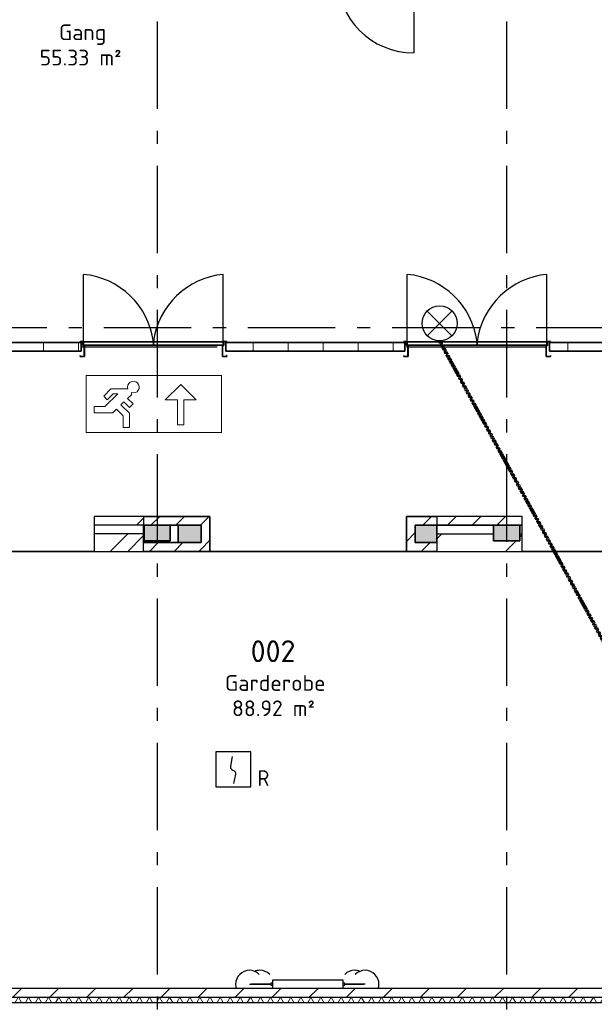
# Model space of a CAD drawing. Header units: millimetres. Extents: x -285236 to 84130, y -470 to 79511.
# Tile 73 of 192: x -6945 to -368, y 17223 to 28483. Entities that reach past the tile are written whole.
import ezdxf
from ezdxf.enums import TextEntityAlignment as Align

# ---------------------------------------------------------------- set-up
doc = ezdxf.new("R2010")
doc.units = ezdxf.units.MM
doc.linetypes.add('Dash 3mm', pattern=[600, 300, -300])
doc.linetypes.add('NLRS_stramien', pattern=[1650, 1000, -250, 150, -250])
doc.layers.add('EL6511--', color=3, linetype='Continuous')
doc.layers.add('XREF', color=254, linetype='Continuous')
doc.styles.add('ISOCPEUR_1', font='isocpeur.ttf', dxfattribs={"height": 250})
doc.styles.add('ISOCPEUR_3', font='isocpeur.ttf', dxfattribs={"height": 180})
doc.styles.add('STABICAD-018', font='ISOCP.SHX', dxfattribs={"height": 180})
pattern_1 = [(45, (-29773.96, 17038.63), (-141.4214, 141.4214), [])]
pattern_2 = [(45, (-29374, 17038.6), (-565.685, 565.685), []), (45, (-29174, 17038.6), (-565.685, 565.685), [])]

# ---------------------------------------------------------------- blocks, each defined once
blk = doc.blocks.new('VB654NVI')
at = {"color": 0, "linetype": 'Continuous'}
for p, q in [((-1.41, 1.59), (1.41, 4.41)), ((-1.41, 4.41), (1.41, 1.59))]:
    blk.add_line(p, q, dxfattribs=at)
blk.add_circle((0, 3), 2, dxfattribs=at)
at = {"color": 0, "linetype": 'Continuous', "style": 'STABICAD-018'}
for tag, p in [('ARTICLECODE', (-2.66, 12.86)), ('FIREPROTECTION_PANEL', (0, 9.85)), ('CODING', (0, 7))]:
    blk.add_attdef(tag, text='', height=1.8, dxfattribs=at).set_placement(p, align=Align.MIDDLE)
blk = doc.blocks.new('VB653ORM')
at = {"color": 0, "linetype": 'Continuous'}
for p, q in [((-2, 2), (-2, -2)), ((2, 2), (-2, 2)), ((2, -2), (2, 2)), ((-2, -2), (2, -2))]:
    blk.add_line(p, q, dxfattribs=at)
blk.add_lwpolyline([(-0.12, 1.47), (-0.34, 0.38, 0.399092), (-0.04, -0.09, -0.403068), (0.25, -0.56), (0.02, -1.6)], format="xyb", dxfattribs=at)
at = {"color": 0, "linetype": 'Continuous', "style": 'STABICAD-018'}
for tag, p in [('CODING1', (-1.22, 12.19)), ('CODING2', (-0.95, 9.73)), ('ARTICLECODE', (0.78, 6.96)), ('FIREPROTECTION_PANEL', (0.78, 4.65)), ('FIREPROTECTION_ZONE', (0.05, 2.88)), ('FIREPROTECTION_HARDWARENUMBER', (5.42, -4.4))]:
    blk.add_attdef(tag, text='', height=1.8, dxfattribs=at).set_placement(p, align=Align.MIDDLE)
blk.add_attdef('TEXT1', (3.46, -3.38), '', height=1.8, dxfattribs=at)

msp = doc.modelspace()

# ---------------------------------------------------------------- hatches: boundary and pattern name
at = {"layer": 'XREF', "lineweight": 9}
h = msp.add_hatch(dxfattribs=at)
h.set_pattern_fill('FP_35', color=256, angle=-270, style=0, pattern_type=2)
h.set_pattern_definition([(270, (-3872.13, 24792.6), (400, 1e-12), [])])
h.paths.add_polyline_path([(2367.8696, 24692.6047), (3777.8696, 24692.6047), (3777.8696, 24792.6047), (-882.1304, 24792.6047), (-882.1304, 24692.6047), (1091.1516, 24692.6047), (1094.43, 24700.5194), (1119.6583, 24733.3976), (1152.5365, 24758.6259), (1190.824, 24774.4851), (1231.9115, 24779.8944), (1272.999, 24774.4851), (1311.2865, 24758.6259), (1344.1647, 24733.3976), (1369.393, 24700.5194), (1372.6714, 24692.6047), (1548.0284, 24692.6047)])
h.paths.add_polyline_path([(-2537.1304, 24692.6047), (-2537.1304, 24792.6047), (-4587.0067, 24792.6047), (-4587.0067, 24692.6047)])
h.paths.add_polyline_path([(-8342.0067, 24692.6047), (-6242.0067, 24692.6047), (-6242.0067, 24792.6047), (-9522.1304, 24792.6047), (-9522.1304, 24692.6047), (-8442.0067, 24692.6047)])
h.paths.add_polyline_path([(-10976.5879, 24692.6047), (-10622.1304, 24692.6047), (-10622.1304, 24792.6047), (-11522.1304, 24792.6047), (-11522.1304, 24692.6047)])
h = msp.add_hatch(dxfattribs=at)
h.set_pattern_fill('FP_8', color=256, angle=45, style=0, pattern_type=2)
h.set_pattern_definition(pattern_2)
h.paths.add_polyline_path([(-5527.0067, 22702.6047), (-5527.0067, 22802.6047), (-6092.0067, 22802.6047), (-6092.0067, 22702.6047)])
h = msp.add_hatch(dxfattribs=at)
h.set_pattern_fill('FP_43', color=256, style=0, pattern_type=2)
h.set_pattern_definition(pattern_1)
h.paths.add_polyline_path([(-5131.767, 22702.6047), (-4767.0067, 22702.6047), (-4767.0067, 22802.6047), (-5527.0067, 22802.6047), (-5527.0067, 22702.6047), (-5132.1304, 22702.6047)])
h = msp.add_hatch(dxfattribs=at)
h.set_pattern_fill('FP_43', color=256, style=0, pattern_type=2)
h.set_pattern_definition(pattern_1)
h.paths.add_polyline_path([(-2172.1304, 22702.6047), (-2172.1304, 22802.6047), (-2517.0067, 22802.6047), (-2517.0067, 22702.6047), (-2217.0067, 22702.6047)])
h = msp.add_hatch(dxfattribs=at)
h.set_pattern_fill('FP_43', color=256, style=0, pattern_type=2)
h.set_pattern_definition(pattern_1)
h.paths.add_polyline_path([(-1522.1304, 22702.6047), (-1192.1304, 22702.6047), (-1192.1304, 22802.6047), (-2172.1304, 22802.6047), (-2172.0067, 22702.6047), (-1791.8693, 22702.6047)])
at = {"layer": 'XREF'}
for points in [[(-5364.9304, 22522.6047), (-5222.1304, 22522.6047), (-5222.1304, 22702.6047), (-5522.1304, 22702.6047), (-5522.1304, 22522.6047), (-5372.1304, 22522.6047)], [(-5131.767, 22502.6047), (-4867.1304, 22502.6047), (-4867.1304, 22702.6047), (-5132.1304, 22702.6047), (-5132.1304, 22502.6047)], [(-2417.0067, 22502.6047), (-2172.0067, 22502.6173), (-2172.1304, 22702.6047), (-2417.0067, 22702.6047), (-2417.0067, 22527.5921)], [(-1364.9304, 22522.6047), (-1222.1304, 22522.6047), (-1222.1304, 22702.6047), (-1522.1304, 22702.6047), (-1522.1304, 22522.6047), (-1372.1304, 22522.6047)]]:
    msp.add_hatch(color=256, dxfattribs=at).paths.add_polyline_path(points)
at = {"layer": 'XREF', "lineweight": 9}
h = msp.add_hatch(dxfattribs=at)
h.set_pattern_fill('FP_43', color=256, style=0, pattern_type=2)
h.set_pattern_definition(pattern_1)
h.paths.add_polyline_path([(-4767.0067, 22402.6058), (-4767.0067, 22702.6047), (-4867.0067, 22702.6047), (-4867.0067, 22402.6058)])
h = msp.add_hatch(dxfattribs=at)
h.set_pattern_fill('FP_43', color=256, style=0, pattern_type=2)
h.set_pattern_definition(pattern_1)
h.paths.add_polyline_path([(-2417.0067, 22402.6057), (-2417.0067, 22702.6047), (-2517.0067, 22702.6047), (-2517.0057, 22402.6057)])
h = msp.add_hatch(dxfattribs=at)
h.set_pattern_fill('FP_8', color=256, angle=45, style=0, pattern_type=2)
h.set_pattern_definition(pattern_2)
h.paths.add_polyline_path([(-6091.9959, 22402.6066), (-5527.0067, 22402.6066), (-5527.0067, 22602.6047), (-6092.0067, 22602.6047), (-6092.0067, 22402.6066)])
h = msp.add_hatch(dxfattribs=at)
h.set_pattern_fill('FP_6', color=256, angle=45, style=0, pattern_type=2)
h.set_pattern_definition([(45, (-29374, 17038.6), (-565.685, 565.685), []), (45, (-29174, 17038.6), (-565.685, 565.685), [])])
h.paths.add_polyline_path([(-1192.1304, 22402.6056), (-1192.1304, 22602.6047), (-1222.1304, 22602.6047), (-1222.1304, 22522.6047), (-1522.1304, 22522.6047), (-1522.1304, 22602.6047), (-2172.0067, 22602.6047), (-2172.0067, 22402.6056), (-1192.1391, 22402.6056)])
h = msp.add_hatch(dxfattribs=at)
h.set_pattern_fill('FP_43', color=256, style=0, pattern_type=2)
h.set_pattern_definition(pattern_1)
h.paths.add_polyline_path([(-4867.0067, 22402.6058), (-4867.1304, 22502.6047), (-5527.0067, 22502.6047), (-5527.0067, 22402.6066), (-4867.1304, 22402.6058)])
h = msp.add_hatch(dxfattribs=at)
h.set_pattern_fill('FP_43', color=256, style=0, pattern_type=2)
h.set_pattern_definition(pattern_1)
h.paths.add_polyline_path([(-2172.1304, 22402.6056), (-2172.1304, 22502.6047), (-2417.0067, 22502.6047), (-2417.0067, 22402.6057)])
h = msp.add_hatch(dxfattribs=at)
h.set_pattern_fill('FP_88', color=256, angle=45, style=0, pattern_type=2)
h.set_pattern_definition([(45, (-29773.96, 17038.63), (-212.132, 212.132), [])])
h.paths.add_polyline_path([(-1791.8693, 17302.6047), (10642.8696, 17302.6047), (10642.8696, 17402.6047), (10617.2207, 17402.6047), (10597.452, 17387.4356), (10556.827, 17371.2687), (10518.077, 17366.1672), (10476.9895, 17371.5764), (10458.077, 17379.4102), (10436.827, 17371.2687), (10398.077, 17366.1672), (10356.9895, 17371.5764), (10338.077, 17379.4102), (10315.2597, 17371.0624), (10278.077, 17366.1672), (10236.9895, 17371.5764), (10218.077, 17379.4102), (10198.702, 17371.5155), (10158.077, 17366.1672), (10116.9895, 17371.5764), (10078.702, 17387.4356), (10058.9333, 17402.6047), (-12547.1304, 17402.6047), (-12547.1304, 17302.6047), (-2626.8437, 17302.6047)])
h.paths.add_polyline_path([(15988.8696, 17302.6047), (16048.8696, 17302.6047), (16048.8696, 17402.6047), (15317.8696, 17402.6047), (15317.8696, 17302.6047), (15848.8696, 17302.6047)])
h.paths.add_polyline_path([(-22642.1304, 17302.6047), (-22542.1304, 17302.6047), (-22542.1304, 17402.6047), (-22642.1304, 17402.6047)])
h.paths.add_polyline_path([(-16048.5844, 17302.6047), (-16048.5844, 17402.6047), (-17902.1304, 17402.6047), (-17902.1304, 17302.6047), (-16821.4087, 17302.6047)])
h.paths.add_polyline_path([(13317.8696, 17302.6047), (13317.8696, 17402.6047), (12642.8696, 17402.6047), (12642.8696, 17302.6047), (13237.6701, 17302.6047)])
h.paths.add_polyline_path([(-19902.1304, 17302.6047), (-19902.1304, 17402.6047), (-22532.1304, 17402.6047), (-22532.1304, 17302.6047), (-20161.3064, 17302.6047)])
h = msp.add_hatch(dxfattribs=at)
h.set_pattern_fill('FP_95', color=256, angle=60, style=0, pattern_type=2)
h.set_pattern_definition([(60, (-3496.63, 17102.6), (-57.75254, 99.96967), []), (120, (-3381.13, 17102.6), (-115.45254, -0.03033), [])])
h.paths.add_polyline_path([(15948.8696, 17242.6047), (15988.8696, 17242.6047), (15988.8696, 17302.6047), (15317.8696, 17302.6047), (15317.8696, 17242.6047), (15848.8696, 17242.6047)])
h.paths.add_polyline_path([(12642.8696, 17242.6047), (13317.8696, 17242.6047), (13317.8696, 17302.6047), (12642.8696, 17302.6047)])
h.paths.add_polyline_path([(-4296.7925, 17242.6047), (10642.8696, 17242.6047), (10642.8696, 17302.6047), (-12547.1304, 17302.6047), (-12547.1304, 17242.6047), (-5131.767, 17242.6047)])
h.paths.add_polyline_path([(-17272.1304, 17242.6047), (-16048.5844, 17242.6047), (-16048.5844, 17302.6047), (-17902.1304, 17302.6047), (-17902.1304, 17242.6047)])
h.paths.add_polyline_path([(-21372.1304, 17242.6047), (-19902.1304, 17242.6047), (-19902.1304, 17302.6047), (-22702.1304, 17302.6047), (-22702.1304, 17242.6047), (-21774.5208, 17242.6047)])

# ---------------------------------------------------------------- linework, layer by layer
at = {"layer": 'EL6511--', "color": 1, "linetype": 'Dash 3mm', "lineweight": 100, "ltscale": 0.005}
msp.add_line((536.4909, 19909.4284), (-2138.4175, 24809.8791), dxfattribs=at)
at = {"layer": 'XREF', "linetype": 'NLRS_stramien'}
for p, q in [((-5372.1304, 77962.7572), (-5372.1304, 8370.0218)), ((-1372.1304, 77962.7572), (-1372.1304, 8370.0218)), ((-47232.6128, 24962.6047), (64223.889, 24962.6047)), ((-47232.6128, 22402.6047), (64223.889, 22402.6047)), ((-47232.6128, 17302.6047), (64223.889, 17302.6047))]:
    msp.add_line(p, q, dxfattribs=at)
at = {"layer": 'XREF'}
for p, q in [((-2432.1304, 28957.6047), (-2432.1304, 28101.8047)), ((-6214.5067, 24799.1047), (-6214.5067, 25569.5813)), ((-4614.5067, 24799.1047), (-4614.5067, 25569.5813)), ((-2509.6304, 24799.1047), (-2509.6304, 25569.5813)), ((-909.6304, 24799.1047), (-909.6304, 25569.5813)), ((-6242.0067, 24742.6047), (-6205.8288, 24742.6047)), ((-6204.5067, 24742.6047), (-4686.0132, 24742.6047)), ((-2517.0067, 24742.6047), (-2500.9525, 24742.6047)), ((-2499.6304, 24742.6047), (-919.6304, 24742.6047)), ((-918.3082, 24742.6047), (-917.0067, 24742.6047)), ((-5527.0067, 22802.6047), (-6092.0067, 22802.6047)), ((-6092.0067, 22802.6047), (-6092.0067, 22402.6047)), ((-1192.1304, 22802.6047), (-2172.1304, 22802.6047)), ((-2172.1304, 22802.6047), (-2172.1304, 22702.6047)), ((-1192.1304, 22402.6047), (-1192.1304, 22802.6047)), ((-5527.0067, 22502.6047), (-5527.0067, 22702.6047)), ((-8342.0067, 22402.6047), (-6092.0067, 22402.6047)), ((-6092.0067, 22402.6047), (-8342.0067, 22402.6047)), ((-6092.0067, 22402.6047), (-5527.0067, 22402.6047)), ((-4767.0067, 22402.6047), (-2517.0067, 22402.6047)), ((-2517.0067, 22402.6047), (-4767.0067, 22402.6047)), ((-2172.1304, 22402.6047), (-1192.1304, 22402.6047)), ((-1192.1304, 22402.6047), (1057.8696, 22402.6047)), ((1057.8696, 22402.6047), (-1192.1304, 22402.6047)), ((-4047.0127, 17462.6047), (-4072.0127, 17462.6047)), ((-4072.0127, 17462.6047), (-4072.0127, 17442.6047)), ((-4047.0127, 17502.6047), (-3247.0127, 17502.6047)), ((-4047.0127, 17402.6047), (-4047.0127, 17502.6047)), ((-3247.0127, 17502.6047), (-3247.0127, 17402.6047)), ((-3222.0127, 17462.6047), (-3247.0127, 17462.6047)), ((-3222.0127, 17442.6047), (-3222.0127, 17462.6047)), ((2367.8696, 17402.6047), (-11322.1304, 17402.6047)), ((-4314.7733, 17452.6047), (-4156.0233, 17452.6047)), ((-4072.0127, 17452.6047), (-4297.3108, 17452.6047)), ((-4072.0127, 17452.6047), (-4156.0233, 17452.6047)), ((-4156.0233, 17452.6047), (-4072.0127, 17452.6047)), ((-4072.0127, 17442.6047), (-4047.0127, 17442.6047)), ((-3247.0127, 17442.6047), (-3222.0127, 17442.6047)), ((-3150.2881, 17452.6047), (-3222.0127, 17452.6047)), ((-3150.2881, 17452.6047), (-3222.0127, 17452.6047)), ((-3222.0127, 17452.6047), (-3009.0006, 17452.6047)), ((-2991.5381, 17452.6047), (-3150.2881, 17452.6047))]:
    msp.add_line(p, q, dxfattribs=at)
at = {"layer": 'XREF', "lineweight": 35}
for p, q in [((-6242.0067, 24792.6047), (-9522.1304, 24792.6047)), ((-6219.5067, 24804.1047), (-6254.5067, 24804.1047)), ((-6254.5067, 24804.1047), (-6254.5067, 24792.6047)), ((-6254.5067, 24792.6047), (-6253.0067, 24792.6047)), ((-6253.0067, 24792.6047), (-6253.0067, 24802.6047)), ((-6253.0067, 24802.6047), (-6221.0067, 24802.6047)), ((-6242.0067, 24692.6047), (-6242.0067, 24792.6047)), ((-6221.0067, 24802.6047), (-6221.0067, 24757.6047)), ((-6219.5067, 24759.1047), (-6219.5067, 24804.1047)), ((-5414.5067, 24799.1047), (-6214.5067, 24799.1047)), ((-6214.5067, 24799.1047), (-6214.5067, 24759.1047)), ((-4614.5067, 24799.1047), (-5414.5067, 24799.1047)), ((-5414.5067, 24799.1047), (-5414.5067, 24759.1047)), ((-5414.5067, 24759.1047), (-5414.5067, 24799.1047)), ((-4614.5067, 24759.1047), (-4614.5067, 24799.1047)), ((-4574.5067, 24804.1047), (-4609.5067, 24804.1047)), ((-4609.5067, 24804.1047), (-4609.5067, 24759.1047)), ((-4608.0067, 24757.6047), (-4608.0067, 24802.6047)), ((-4608.0067, 24802.6047), (-4576.0067, 24802.6047)), ((-2537.1304, 24792.6047), (-4587.0067, 24792.6047)), ((-4587.0067, 24792.6047), (-4587.0067, 24692.6047)), ((-4576.0067, 24802.6047), (-4576.0067, 24792.6047)), ((-4576.0067, 24792.6047), (-4574.5067, 24792.6047)), ((-4574.5067, 24792.6047), (-4574.5067, 24804.1047)), ((-2514.6304, 24804.1047), (-2549.6304, 24804.1047)), ((-2549.6304, 24804.1047), (-2549.6304, 24792.6047)), ((-2549.6304, 24792.6047), (-2548.1304, 24792.6047)), ((-2548.1304, 24792.6047), (-2548.1304, 24802.6047)), ((-2548.1304, 24802.6047), (-2516.1304, 24802.6047)), ((-2537.1304, 24692.6047), (-2537.1304, 24792.6047)), ((-2516.1304, 24802.6047), (-2516.1304, 24757.6047)), ((-2514.6304, 24759.1047), (-2514.6304, 24804.1047)), ((-1709.6304, 24799.1047), (-2509.6304, 24799.1047)), ((-2509.6304, 24799.1047), (-2509.6304, 24759.1047)), ((-909.6304, 24799.1047), (-1709.6304, 24799.1047)), ((-1709.6304, 24799.1047), (-1709.6304, 24759.1047)), ((-1709.6304, 24759.1047), (-1709.6304, 24799.1047)), ((-909.6304, 24759.1047), (-909.6304, 24799.1047)), ((-869.6304, 24804.1047), (-904.6304, 24804.1047)), ((-904.6304, 24804.1047), (-904.6304, 24759.1047)), ((-903.1304, 24757.6047), (-903.1304, 24802.6047)), ((-903.1304, 24802.6047), (-871.1304, 24802.6047)), ((3777.8696, 24792.6047), (-882.1304, 24792.6047)), ((-882.1304, 24792.6047), (-882.1304, 24692.6047)), ((-871.1304, 24802.6047), (-871.1304, 24792.6047)), ((-871.1304, 24792.6047), (-869.6304, 24792.6047)), ((-869.6304, 24792.6047), (-869.6304, 24804.1047)), ((-8342.0067, 24692.6047), (-6242.0067, 24692.6047)), ((-6221.0067, 24757.6047), (-6206.0067, 24757.6047)), ((-6204.5067, 24759.1047), (-6219.5067, 24759.1047)), ((-6214.5067, 24759.1047), (-5414.5067, 24759.1047)), ((-6206.0067, 24757.6047), (-6206.0067, 24632.6047)), ((-6204.5067, 24631.1047), (-6204.5067, 24759.1047)), ((-5414.5067, 24759.1047), (-4614.5067, 24759.1047)), ((-4609.5067, 24759.1047), (-4624.5067, 24759.1047)), ((-4624.5067, 24759.1047), (-4624.5067, 24631.1047)), ((-4623.0067, 24632.6047), (-4623.0067, 24757.6047)), ((-4623.0067, 24757.6047), (-4608.0067, 24757.6047)), ((-4587.0067, 24692.6047), (-2537.1304, 24692.6047)), ((-2516.1304, 24757.6047), (-2501.1304, 24757.6047)), ((-2499.6304, 24759.1047), (-2514.6304, 24759.1047)), ((-2509.6304, 24759.1047), (-1709.6304, 24759.1047)), ((-2501.1304, 24757.6047), (-2501.1304, 24632.6047)), ((-2499.6304, 24631.1047), (-2499.6304, 24759.1047)), ((-1709.6304, 24759.1047), (-909.6304, 24759.1047)), ((-904.6304, 24759.1047), (-919.6304, 24759.1047)), ((-919.6304, 24759.1047), (-919.6304, 24631.1047)), ((-918.1304, 24632.6047), (-918.1304, 24757.6047)), ((-918.1304, 24757.6047), (-903.1304, 24757.6047)), ((-882.1304, 24692.6047), (1057.8696, 24692.6047)), ((-6253.0067, 24642.6047), (-6254.5067, 24642.6047)), ((-6254.5067, 24642.6047), (-6254.5067, 24631.1047)), ((-6254.5067, 24631.1047), (-6204.5067, 24631.1047)), ((-6253.0067, 24632.6047), (-6253.0067, 24642.6047)), ((-6206.0067, 24632.6047), (-6253.0067, 24632.6047)), ((-4624.5067, 24631.1047), (-4574.5067, 24631.1047)), ((-4576.0067, 24632.6047), (-4623.0067, 24632.6047)), ((-4574.5067, 24642.6047), (-4576.0067, 24642.6047)), ((-4576.0067, 24642.6047), (-4576.0067, 24632.6047)), ((-4574.5067, 24631.1047), (-4574.5067, 24642.6047)), ((-2548.1304, 24642.6047), (-2549.6304, 24642.6047)), ((-2549.6304, 24642.6047), (-2549.6304, 24631.1047)), ((-2549.6304, 24631.1047), (-2499.6304, 24631.1047)), ((-2548.1304, 24632.6047), (-2548.1304, 24642.6047)), ((-2501.1304, 24632.6047), (-2548.1304, 24632.6047)), ((-919.6304, 24631.1047), (-869.6304, 24631.1047)), ((-871.1304, 24632.6047), (-918.1304, 24632.6047)), ((-869.6304, 24642.6047), (-871.1304, 24642.6047)), ((-871.1304, 24642.6047), (-871.1304, 24632.6047)), ((-869.6304, 24631.1047), (-869.6304, 24642.6047)), ((-4767.0067, 22802.6047), (-5527.0067, 22802.6047)), ((-4767.0067, 22402.6047), (-4767.0067, 22802.6047)), ((-2517.0067, 22802.6047), (-2517.0067, 22402.6047)), ((-2172.1304, 22802.6047), (-2517.0067, 22802.6047)), ((-5527.0067, 22702.6047), (-5522.1304, 22702.6047)), ((-5222.1304, 22702.6047), (-5522.1304, 22702.6047)), ((-5522.1304, 22702.6047), (-5522.1304, 22522.6047)), ((-5222.1304, 22702.6047), (-5132.1304, 22702.6047)), ((-5222.1304, 22522.6047), (-5222.1304, 22702.6047)), ((-4867.1304, 22702.6047), (-5132.1304, 22702.6047)), ((-5132.1304, 22702.6047), (-5132.1304, 22502.6047)), ((-4867.1304, 22502.6047), (-4867.1304, 22702.6047)), ((-4867.0067, 22702.6047), (-4867.0067, 22502.6047)), ((-2172.0067, 22702.6047), (-2417.0067, 22702.6047)), ((-2417.0067, 22702.6047), (-2417.0067, 22502.6047)), ((-2172.0067, 22702.6047), (-1522.1304, 22702.6047)), ((-2172.0067, 22502.6047), (-2172.0067, 22702.6047)), ((-1222.1304, 22702.6047), (-1522.1304, 22702.6047)), ((-1522.1304, 22702.6047), (-1522.1304, 22522.6047)), ((-1222.1304, 22522.6047), (-1222.1304, 22702.6047)), ((-1222.1304, 22702.6047), (-1192.1304, 22702.6047)), ((-5522.1304, 22522.6047), (-5222.1304, 22522.6047)), ((-1522.1304, 22522.6047), (-1222.1304, 22522.6047)), ((-5132.1304, 22502.6047), (-5527.0067, 22502.6047)), ((-5132.1304, 22502.6047), (-4867.1304, 22502.6047)), ((-2417.0067, 22502.6047), (-2172.0067, 22502.6047)), ((-5527.0067, 22402.6047), (-4767.0067, 22402.6047)), ((-2517.0067, 22402.6047), (-2172.1304, 22402.6047))]:
    msp.add_line(p, q, dxfattribs=at)
at = {"layer": 'XREF', "lineweight": 13}
for p, q in [((-4636.4763, 24412.6047), (-6184.3034, 24412.6047)), ((-6184.3034, 24412.6047), (-6184.3034, 23762.5751)), ((-4636.4763, 24412.6047), (-6184.3034, 24412.6047)), ((-6184.3034, 24412.6047), (-6184.3034, 23762.5751)), ((-4636.4763, 23762.5751), (-4636.4763, 24412.6047)), ((-4636.4763, 23762.5751), (-4636.4763, 24412.6047)), ((-5983.0882, 24176.7132), (-5900.1965, 24259.605)), ((-5900.1965, 24259.605), (-5707.5033, 24259.605)), ((-5665.21, 24217.3117), (-5665.21, 24192.9356)), ((-5280.0395, 24134.0112), (-5102.3904, 24311.6603)), ((-5102.3904, 24311.6603), (-4924.7414, 24134.0112)), ((-5942.8908, 24136.5158), (-5983.0882, 24176.7132)), ((-5969.421, 24057.2114), (-5822.9048, 24203.7276)), ((-5875.6791, 24203.7276), (-5942.8908, 24136.5158)), ((-5822.9048, 24203.7276), (-5875.6791, 24203.7276)), ((-5753.2171, 24112.6257), (-5785.8621, 24079.9807)), ((-5688.1952, 24047.6037), (-5753.2171, 24112.6257)), ((-5665.21, 24192.9356), (-5709.1712, 24148.9745)), ((-5709.1712, 24148.9745), (-5647.9978, 24087.8011)), ((-5137.9203, 24134.0112), (-5280.0395, 24134.0112)), ((-5137.9203, 23849.7727), (-5137.9203, 24134.0112)), ((-4924.7414, 24134.0112), (-5066.8606, 24134.0112)), ((-5066.8606, 24134.0112), (-5066.8606, 23849.7727)), ((-6092.0067, 23986.1517), (-6092.0067, 24057.2114)), ((-6092.0067, 24057.2114), (-5969.421, 24057.2114)), ((-5879.6911, 23986.1517), (-6092.0067, 23986.1517)), ((-5836.1089, 24029.7339), (-5879.6911, 23986.1517)), ((-5760.3044, 23953.9294), (-5836.1089, 24029.7339)), ((-5785.8621, 24079.9807), (-5689.2448, 23983.3633)), ((-5647.9978, 24087.8011), (-5688.1952, 24047.6037)), ((-5760.3044, 23819.4228), (-5760.3044, 23953.9294)), ((-5689.2448, 23983.3633), (-5689.2448, 23819.4228)), ((-6184.3034, 23762.5751), (-4636.4763, 23762.5751)), ((-6184.3034, 23762.5751), (-4636.4763, 23762.5751)), ((-5689.2448, 23819.4228), (-5760.3044, 23819.4228)), ((-5066.8606, 23849.7727), (-5137.9203, 23849.7727))]:
    msp.add_line(p, q, dxfattribs=at)
at = {"layer": 'XREF', "lineweight": 25}
for p, q in [((-5527.0067, 22802.6047), (-5527.0067, 22702.6047)), ((-5527.0067, 22702.6047), (-6092.0067, 22702.6047)), ((-5527.0067, 22602.6047), (-6092.0067, 22602.6047)), ((-2172.0067, 22602.6047), (-1522.1304, 22602.6047)), ((-1222.1304, 22602.6047), (-1192.1304, 22602.6047)), ((-5527.0067, 22402.6047), (-5527.0067, 22502.6047)), ((-2172.1304, 22502.6047), (-2172.1304, 22402.6047)), ((-12548.5844, 17302.6047), (10642.8696, 17302.6047)), ((-12548.5844, 17242.6047), (10642.8696, 17242.6047))]:
    msp.add_line(p, q, dxfattribs=at)
at = {"layer": 'XREF'}
for centre, radius, start, end in [((-2432.1304, 28981.8047), 880, 180, 270), ((-6296.9568, 24683.4062), 890.0024, 7.46947134, 84.68447853), ((-4532.0565, 24683.4062), 890.0024, 95.31552147, 172.53052866), ((-2592.0805, 24683.4062), 890.0024, 7.46947134, 84.68447853), ((-827.1802, 24683.4062), 890.0024, 95.31552147, 172.53052866), ((-4314.7733, 17452.6047), 158.75, 90, 180), ((-4314.7733, 17452.6047), 158.75, 45, 90), ((-4194.7733, 17452.6047), 158.75, 90, 112.40593759), ((-4194.7733, 17452.6047), 158.75, 45, 90), ((-3111.5381, 17452.6047), 158.75, 90, 135), ((-3111.5381, 17452.6047), 158.75, 67.59406241, 90), ((-2991.5381, 17452.6047), 158.75, 90, 135), ((-2991.5381, 17452.6047), 158.75, 0, 90), ((-4314.7733, 17452.6047), 158.75, 180, 198), ((-2991.5381, 17452.6047), 158.75, 342, 0)]:
    msp.add_arc(centre, radius, start, end, dxfattribs=at)
at = {"layer": 'XREF', "lineweight": 13}
msp.add_arc((-5644.0499, 24280.7651), 66.8886, 251.5577374, 198.4422626, dxfattribs=at)

# ---------------------------------------------------------------- block references
at = {"layer": 'EL6511--', "linetype": 'Continuous', "lineweight": 100, "xscale": 100, "yscale": 100, "zscale": 100, "rotation": 90.00000000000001}
msp.add_blockref('VB654NVI', (-1838.4175, 25009.8791), dxfattribs=at)
at = {"layer": 'EL6511--', "linetype": 'Continuous', "lineweight": 100}
ref = msp.add_blockref('VB653ORM', (-4499.482, 19909.4284), dxfattribs=dict(at, xscale=100, yscale=100, zscale=100))
ref.add_attrib('TEXT1', 'R', (-4221.482, 19719.4284), dxfattribs={"layer": '0', "color": 1, "linetype": 'Continuous', "lineweight": 100, "height": 180, "style": 'STABICAD-018'})

# ---------------------------------------------------------------- texts
at = {"layer": 'XREF', "attachment_point": 1}
for s, insert, char_height, width, style in [('Gang', (-6496.1801, 28428.6167), 180, 633.333125, 'ISOCPEUR_3'), ('55.33 m²', (-6716.1011, 28139.0103), 180, 1146.413125, 'ISOCPEUR_3'), ('002', (-4301.7011, 21385.4272), 250, 649.366875, 'ISOCPEUR_1'), ('Garderobe', (-4595.7011, 20987.4533), 180, 1362.86875, 'ISOCPEUR_3'), ('88.92 m²', (-4514.6221, 20697.8469), 180, 1146.413125, 'ISOCPEUR_3')]:
    msp.add_mtext(s, dxfattribs=dict(at, insert=insert, char_height=char_height, width=width, style=style))

doc.saveas('drawing.dxf')
